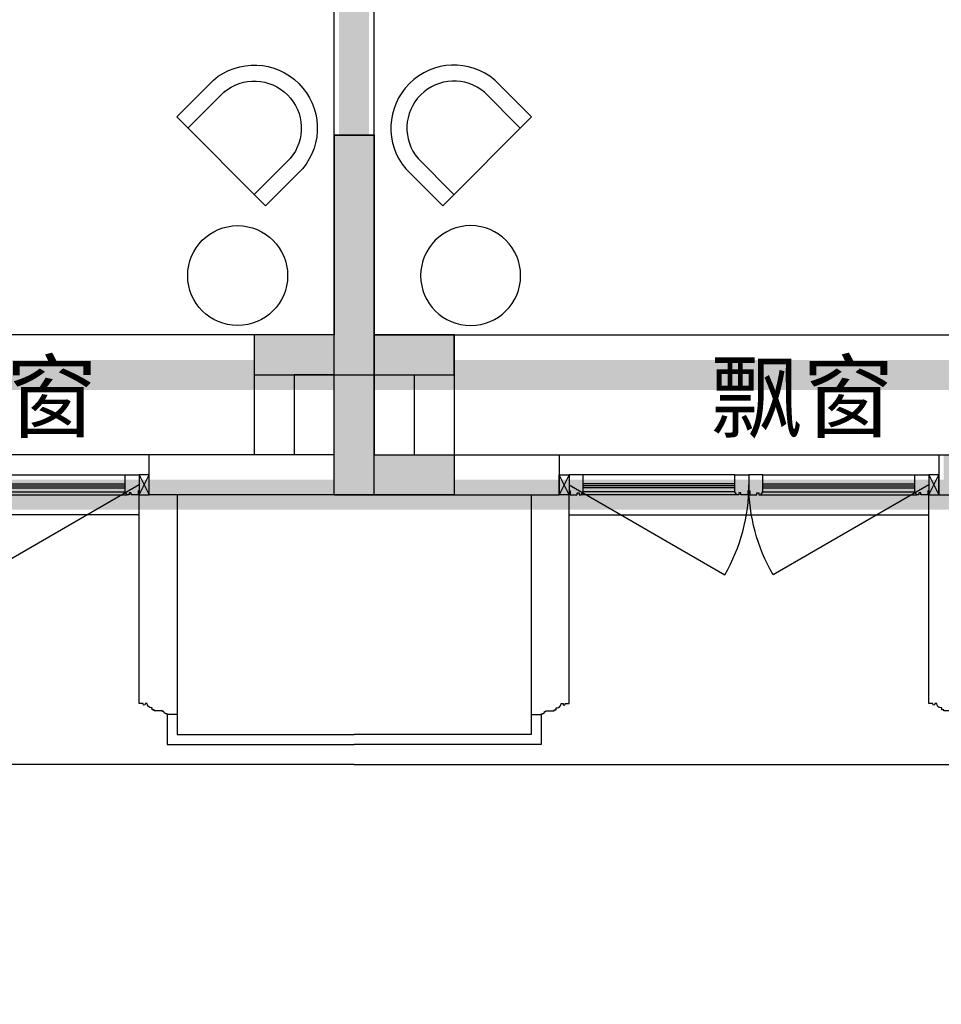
# Model space of a CAD drawing. Header units: millimetres. Extents: x 296296 to 297283, y 219875 to 220035.
# Tile 23 of 256: x 296579.84 to 296584.45, y 220005.74 to 220010.67. Entities that reach past the tile are written whole.
import ezdxf

# ---------------------------------------------------------------- set-up
doc = ezdxf.new("R2010")
doc.units = ezdxf.units.MM
doc.layers.add('面积-基底-基底-1', color=11, linetype='Continuous', lineweight=0)
doc.layers.add('面积-计容-住宅-1', color=1, linetype='Continuous', lineweight=0)
doc.styles.get("Standard").update_dxf_attribs({"font": 'arial.ttf'})

# ---------------------------------------------------------------- blocks, each defined once
blk = doc.blocks.new('qAEWTW4ygrewyhreyteutu')
blk.add_hatch(color=253).paths.add_polyline_path([(982074.8551656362, 181858.4377258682), (982074.8549366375, 180858.4376965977), (981674.8551679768, 180858.4376965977), (981674.8551632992, 180658.4376857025), (982674.8549366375, 180658.4377036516), (982674.8549366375, 180858.4377480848), (982274.8551656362, 180858.4377301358), (982274.8551656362, 181858.4377258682)])
at = {"color": 253}
blk.add_lwpolyline([(982074.8551656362, 181858.4377258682), (982074.8549366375, 180858.4376965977), (981674.8551679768, 180858.4376965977), (981674.8551632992, 180658.4376857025), (982674.8549366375, 180658.4377036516), (982674.8549366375, 180858.4377480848), (982274.8551656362, 180858.4377301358), (982274.8551656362, 181858.4377258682)], close=True, dxfattribs=at)
blk = doc.blocks.new('dzuerujfysiktuykluyikyuj')
h = blk.add_hatch()
h.set_pattern_fill('钢筋混凝土', color=253, scale=100)
h.set_pattern_definition([(45, (0, 0), (-176.7766952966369, 176.7766952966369), []), (49.99999999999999, (0, 0), (717.2601826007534, -62.75213498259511), [75, -825]), (355, (0, 0), (-138.751333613, 752.1921337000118), [60, -660]), (100.4514, (59.77168, -5.22934), (578.5093817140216, 689.4395420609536), [63.74019000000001, -701.142112]), (46.1842, (0, 200), (1067.241048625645, -165.5190143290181), [112.5, -1237.5]), (96.63560000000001, (88.936745, 186.206693), (934.6627055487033, 974.1178709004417), [95.610288, -1051.713]), (351.1842, (0, 200), (934.6619451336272, 974.1186009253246), [90, -990]), (21, (100, 150), (596.9070521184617, -402.6188906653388), [75, -825]), (326.0000000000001, (100, 150), (243.3153319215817, 725.150045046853), [60, -660]), (71.4514, (149.742233, 116.448394), (840.22262858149, 322.5304967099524), [63.74019000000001, -701.142112]), (37.5, (0, 0), (12.15985531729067, 332.8938538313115), [0, -652, 0, -670, 0, -662.5]), (7.5, (0, 0), (263.0695374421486, 394.4117118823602), [0, -382, 0, -637, 0, -252.5]), (327.5, (-223, 0), (533.822436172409, -22.55487173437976), [0, -250, 0, -780, 0, -1035]), (317.5, (-323, 0), (583.1861693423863, 100.1049823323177), [0, -325, 0, -518, 0, -735])])
h.paths.add_polyline_path([(1106524.855050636, 389058.4375254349), (1106524.855050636, 387258.4383304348), (1106274.855050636, 387258.4383304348), (1106274.855050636, 389058.4375254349)])
h.paths.add_polyline_path([(1120674.855737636, 389058.4375254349), (1120674.855737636, 387258.4383304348), (1120424.855737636, 387258.4383304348), (1120424.855737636, 389058.4375254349)])
h.paths.add_polyline_path([(1088474.855283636, 389058.4375174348), (1088474.855283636, 387258.4379224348), (1088224.855283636, 387258.4379224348), (1088224.855283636, 389058.4375174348)])
h.paths.add_polyline_path([(1138724.855508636, 389058.4375174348), (1138724.855508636, 387258.4379224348), (1138474.855508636, 387258.4379224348), (1138474.855508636, 389058.4375174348)])
h.paths.add_polyline_path([(1113574.855393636, 387858.4379224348), (1113574.855393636, 384858.4379264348), (1113374.855393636, 384858.4379264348), (1113374.855393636, 387858.4379224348)])
h.paths.add_polyline_path([(1143674.855401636, 392958.4366934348), (1143674.855401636, 391158.4366784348), (1143474.855401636, 391158.4366784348), (1143474.855401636, 392758.4366784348), (1143174.855279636, 392758.4366784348), (1143174.855279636, 392958.4366784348)])
h.paths.add_polyline_path([(1083474.855390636, 392758.4366784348), (1083474.855390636, 391158.4366784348), (1083274.855390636, 391158.4366784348), (1083274.855268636, 392958.4366784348), (1083774.855512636, 392958.4366784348), (1083774.855512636, 392758.4366784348)])
h.paths.add_polyline_path([(1127074.851178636, 392758.4366784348), (1127074.851178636, 391258.4018274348), (1126874.851178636, 391258.4018274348), (1126874.851178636, 392958.4366784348), (1127424.851178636, 392958.4366784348), (1127424.851178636, 392758.4366784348)])
h.paths.add_polyline_path([(1100074.859612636, 392958.4366784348), (1100074.859612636, 391258.4018274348), (1099874.859612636, 391258.4018274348), (1099874.859612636, 392758.4366784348), (1099524.859612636, 392758.4366784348), (1099524.859612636, 392958.4366784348)])
h.paths.add_polyline_path([(1132274.860070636, 392958.4366784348), (1132274.860070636, 391258.4018234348), (1132074.860070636, 391258.4018234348), (1132074.860070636, 392758.4366784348), (1131724.860070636, 392758.4366784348), (1131724.860070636, 392958.4366784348)])
h.paths.add_polyline_path([(1094874.850720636, 392758.4366784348), (1094874.850720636, 391258.4018234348), (1094674.850720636, 391258.4018234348), (1094674.850720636, 392958.4366784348), (1095224.850720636, 392958.4366784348), (1095224.850720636, 392758.4366784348)])
h.paths.add_polyline_path([(1113974.855393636, 380258.4374914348), (1113974.855393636, 380058.4374914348), (1113374.855393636, 380058.4374914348), (1113374.855393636, 381858.4374914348), (1113574.855393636, 381858.4374914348), (1113574.855393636, 380258.4374914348)])
h.paths.add_polyline_path([(1145774.855622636, 392358.4375174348), (1145774.855622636, 390658.4375364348), (1145574.855622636, 390658.4375364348), (1145574.855622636, 392158.4375174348), (1145124.855508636, 392158.4375174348), (1145124.855508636, 392358.4375174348)])
h.paths.add_polyline_path([(1081374.855168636, 392158.4375174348), (1081374.855168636, 390658.4375364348), (1081174.855168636, 390658.4375364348), (1081174.855168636, 392358.4375174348), (1081824.855283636, 392358.4375174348), (1081824.855283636, 392158.4375174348)])
h.paths.add_polyline_path([(1141974.856023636, 380058.4374914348), (1141974.856061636, 379458.4376814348), (1141174.856053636, 379458.4376814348), (1141174.856053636, 379658.4376814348), (1141774.856023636, 379658.4376814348), (1141774.855985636, 380258.4374914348), (1142724.855996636, 380258.4374914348), (1142724.855996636, 380058.4374914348)])
h.paths.add_polyline_path([(1109774.855798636, 380058.4374914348), (1109774.855836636, 379458.4376814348), (1108974.855824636, 379458.4376814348), (1108974.855824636, 379658.4376814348), (1109574.855798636, 379658.4376814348), (1109574.855760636, 380258.4374914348), (1110524.855767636, 380258.4374914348), (1110524.855767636, 380058.4374914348)])
h.paths.add_polyline_path([(1117974.854962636, 379658.4376814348), (1117974.854962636, 379458.4376814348), (1117174.854955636, 379458.4376814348), (1117174.854993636, 380058.4374914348), (1116424.855020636, 380058.4374914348), (1116424.855020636, 380258.4374914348), (1117374.854993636, 380258.4374984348), (1117374.854993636, 379658.4376814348)])
h.paths.add_polyline_path([(1085774.854737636, 379658.4376814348), (1085774.854737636, 379458.4376814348), (1084974.854730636, 379458.4376814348), (1084974.854768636, 380058.4374914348), (1084224.854794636, 380058.4374914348), (1084224.854794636, 380258.4374914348), (1085174.854768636, 380258.4374984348), (1085174.854768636, 379658.4376814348)])
h.paths.add_polyline_path([(1115674.855737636, 392758.4366784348), (1115674.855737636, 391158.4366784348), (1115474.855737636, 391158.4366784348), (1115474.855737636, 392158.4375174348), (1115174.855508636, 392158.4375174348), (1115174.855508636, 392358.4375174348), (1115474.855737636, 392358.4375174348), (1115474.855737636, 392958.4366784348), (1115974.855737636, 392958.4366784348), (1115974.855737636, 392758.4366784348)])
h.paths.add_polyline_path([(1111474.855050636, 392158.4375174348), (1111474.855050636, 391158.4366784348), (1111274.855050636, 391158.4366784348), (1111274.855050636, 392758.4366784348), (1110974.855050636, 392758.4366784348), (1110974.855050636, 392958.4366784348), (1111474.855050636, 392958.4366784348), (1111474.855050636, 392358.4375174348), (1111774.855283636, 392358.4375174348), (1111774.855283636, 392158.4375174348)])
h.paths.add_polyline_path([(1130799.855088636, 387258.4359084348), (1130799.855088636, 386658.4375524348), (1128349.854672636, 386658.4375524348), (1128349.854672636, 387258.4359084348), (1128549.854672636, 387258.4359084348), (1128549.854672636, 386858.4375484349), (1130599.855088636, 386858.4375484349), (1130599.855088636, 387258.4359084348)])
h.paths.add_polyline_path([(1098599.856118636, 387258.4359084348), (1098599.856118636, 386658.4375524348), (1096149.855699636, 386658.4375524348), (1096149.855699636, 387258.4359084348), (1096349.855699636, 387258.4359084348), (1096349.855699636, 386858.4375484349), (1098399.856118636, 386858.4375484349), (1098399.856118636, 387258.4359084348)])
h.paths.add_polyline_path([(1128549.854672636, 389158.4374944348), (1128549.854672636, 388743.4380634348), (1128349.854672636, 388743.4380634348), (1128349.854672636, 389358.4374944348), (1130799.855088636, 389358.4374944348), (1130799.855088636, 388743.4388984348), (1130599.855088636, 388743.4388984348), (1130599.855088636, 389158.4374944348)])
h.paths.add_polyline_path([(1098599.856118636, 389358.4374944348), (1098599.856118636, 388743.4380634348), (1098399.856118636, 388743.4380634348), (1098399.856118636, 389158.4374944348), (1096349.855699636, 389158.4374944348), (1096349.855699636, 388743.4388984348), (1096149.855699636, 388743.4388984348), (1096149.855699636, 389358.4374944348)])
h.paths.add_polyline_path([(1125274.845567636, 392958.4366784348), (1125274.845567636, 390058.4369414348), (1125074.845567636, 390058.4369414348), (1125074.845567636, 392758.4366784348), (1124674.851266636, 392758.4366784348), (1124674.851266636, 392958.4366784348)])
h.paths.add_polyline_path([(1101874.865220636, 392758.4366784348), (1101874.865220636, 390058.4369414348), (1101674.865220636, 390058.4369414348), (1101674.865220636, 392958.4366784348), (1102274.859525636, 392958.4366784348), (1102274.859525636, 392758.4366784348)])
h.paths.add_polyline_path([(1093074.855187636, 392958.4366824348), (1093074.855187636, 390058.4475584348), (1092874.855187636, 390058.4475584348), (1092874.855187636, 392758.4366784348), (1092474.851987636, 392758.4366784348), (1092474.851987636, 392958.4366784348)])
h.paths.add_polyline_path([(1134074.855599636, 392758.4366784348), (1134074.855599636, 390058.4475584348), (1133874.855599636, 390058.4475584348), (1133874.855599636, 392958.4366824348), (1134474.858800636, 392958.4366784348), (1134474.858800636, 392758.4366784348)])
h.paths.add_polyline_path([(1145774.855622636, 383408.4375294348), (1145774.855622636, 380058.4374914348), (1145174.855622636, 380058.4374914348), (1145174.855622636, 380258.4374914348), (1145574.855622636, 380258.4374914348), (1145574.855622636, 383408.4375294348)])
h.paths.add_polyline_path([(1081774.855168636, 380258.4374914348), (1081774.855168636, 380058.4374914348), (1081174.855168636, 380058.4374914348), (1081174.855168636, 383408.4375294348), (1081374.855168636, 383408.4375294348), (1081374.855168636, 380258.4374914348)])
h.paths.add_polyline_path([(1100774.854737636, 386658.4375524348), (1100774.854737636, 388108.4374944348), (1100574.854737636, 388108.4374944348), (1100574.854737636, 386658.4375524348)])
h.paths.add_polyline_path([(1100774.854737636, 388708.4374944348), (1100774.854737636, 389358.4374944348), (1099874.859612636, 389358.4374944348), (1099874.859612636, 389158.4374944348), (1100574.854737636, 389158.4374944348), (1100574.854737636, 388708.4374944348)])
h.paths.add_polyline_path([(1126374.856053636, 386658.4375524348), (1126374.856053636, 388108.4374944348), (1126174.856053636, 388108.4374944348), (1126174.856053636, 386658.4375524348)])
h.paths.add_polyline_path([(1126374.856053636, 388708.4374916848), (1126374.856053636, 389158.4374944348), (1127074.851178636, 389158.4374944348), (1127074.851178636, 389358.4374944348), (1126174.856053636, 389358.4374944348), (1126174.856053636, 388708.4374941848)])
h.paths.add_polyline_path([(1094174.855283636, 389158.4374944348), (1094174.855283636, 386658.4375524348), (1093974.855283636, 386658.4375524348), (1093974.855283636, 389358.4374944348), (1094874.850720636, 389358.4374944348), (1094874.850720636, 389158.4374944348)])
h.paths.add_polyline_path([(1132974.855508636, 389358.4374944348), (1132974.855508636, 386658.4375524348), (1132774.855508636, 386658.4375524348), (1132774.855508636, 389158.4374944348), (1132074.860070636, 389158.4374944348), (1132074.860070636, 389358.4374944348)])
h.paths.add_polyline_path([(1088474.855283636, 392958.4366784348), (1088474.855283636, 392158.4366784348), (1088074.855283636, 392158.4366784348), (1088074.855283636, 392958.4366784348)])
h.paths.add_polyline_path([(1106674.855050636, 392958.4366784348), (1106674.855050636, 392158.4366784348), (1106274.855050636, 392158.4366784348), (1106274.855050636, 392958.4366784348)])
h.paths.add_polyline_path([(1094174.855283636, 379658.4371554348), (1094174.855283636, 379258.4371554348), (1093474.855283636, 379258.4371554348), (1093474.855283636, 379658.4371554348)])
h.paths.add_polyline_path([(1101274.854737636, 379658.4371554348), (1101274.854737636, 379258.4371554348), (1100574.854737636, 379258.4371554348), (1100574.854737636, 379658.4371554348)])
h.paths.add_polyline_path([(1126374.856053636, 379658.4371554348), (1126374.856053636, 379258.4371554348), (1125674.856053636, 379258.4371554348), (1125674.856053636, 379658.4371554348)])
h.paths.add_polyline_path([(1133474.855508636, 379658.4371554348), (1133474.855508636, 379258.4371554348), (1132774.855508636, 379258.4371554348), (1132774.855508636, 379658.4371554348)])
h.paths.add_polyline_path([(1138874.855508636, 392958.4366784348), (1138874.855508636, 392158.4366784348), (1138474.855508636, 392158.4366784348), (1138474.855508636, 392958.4366784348)])
h.paths.add_polyline_path([(1120674.855737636, 392958.4366784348), (1120674.855737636, 392158.4366784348), (1120274.855737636, 392158.4366784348), (1120274.855737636, 392958.4366784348)])
at = {"color": 253}
blk.add_lwpolyline([(1113974.855393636, 380258.4374914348), (1113974.855393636, 380058.4374914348), (1113374.855393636, 380058.4374914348), (1113374.855393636, 381858.4374914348), (1113574.855393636, 381858.4374914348), (1113574.855393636, 380258.4374914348), (1113974.855393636, 380258.4374914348)], close=True, dxfattribs=at)
blk = doc.blocks.new('eqrujhe5tjyrk6ryakyrkjyrautu')
at = {"color": 253}
for p in [(837171.4660694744, 422380.7458492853), (841157.4995809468, 422380.7458492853)]:
    blk.add_text('飘窗', height=337.5886524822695, dxfattribs=at).set_placement(p)
blk = doc.blocks.new('*U985')
at = {"color": 253}
blk.add_lwpolyline([(0, 1059.999999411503), (0, -40), (50.00000000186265, -40), (50.00000000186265, -37), (57.00000000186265, -37), (57.00000000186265, -34.0000000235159), (60.00000000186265, -34.0000000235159, 0.4142135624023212), (67.00000000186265, -27.0000000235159), (67.00000000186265, -24.0000000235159), (74.00000000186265, -24.0000000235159), (74.00000000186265, -21.0000000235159), (115.0000009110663, -21.00000039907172), (115.0000008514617, -16.00000011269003), (125.000000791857, -15.99999999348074), (125.0000006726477, -6.000000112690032), (130.0000015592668, -6.000000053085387, 0.4039906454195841), (150.0000010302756, 14.99999982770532), (160.0000006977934, 14.99999974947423), (160.0000006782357, 12.49999989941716, 0.9999999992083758), (170.0000008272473, 12.49999985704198), (170.0000008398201, 14.99999980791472), (190.0000014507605, 14.99999980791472), (190.0000014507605, 1059.999999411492)], format="xyb", dxfattribs=at)
blk = doc.blocks.new('*U991')
at = {"color": 253}
for points in [[(7970.00000050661, 814.9999839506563), (7970.00000050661, 899.9999839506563), (7900.00000050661, 899.9999839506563), (7900.00000050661, 819.9999839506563), (7905.00000050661, 819.9999839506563), (7905.00000050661, 799.9999839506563), (7940.00000050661, 799.9999839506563), (7940.00000050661, 809.9999839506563), (7950.00000050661, 809.9999839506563), (7950.00000050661, 799.9999839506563), (7960.00000050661, 799.9999839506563)], [(8730.00000050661, 814.9999839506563), (8730.00000050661, 899.9999839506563), (8800.00000050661, 899.9999839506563), (8800.00000050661, 819.9999839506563), (8795.00000050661, 819.9999839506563), (8795.00000050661, 799.9999839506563), (8760.00000050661, 799.9999839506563), (8760.00000050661, 809.9999839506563), (8750.00000050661, 809.9999839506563), (8750.00000050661, 799.9999839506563), (8740.00000050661, 799.9999839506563)]]:
    blk.add_lwpolyline(points, close=True, dxfattribs=at)
for points in [[(7970.00000050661, 899.9999839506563), (8730.00000050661, 899.9999839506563)], [(7970.00000050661, 854.9999839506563), (8730.00000050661, 854.9999839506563)], [(7970.00000050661, 844.9999839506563), (8730.00000050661, 844.9999839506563)], [(7960.00000050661, 799.9999839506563), (8740.00000050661, 799.9999839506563)], [(7970.00000050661, 834.9999839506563), (8730.00000050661, 834.9999839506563)], [(7970.00000050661, 814.9999839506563), (8730.00000050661, 814.9999839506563)]]:
    blk.add_lwpolyline(points, dxfattribs=at)
blk = doc.blocks.new('185洋房外包（1F南入）-中间（西）-（报建版）$0$seyesryhertyheryetrye')
at = {"color": 253}
blk.add_lwpolyline([(22072.70269624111, 23949.57976469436), (22022.70269624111, 23949.57976469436), (22022.70269624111, 23849.57976469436), (22072.70269624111, 23849.57976469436)], close=True, dxfattribs=at)
for points in [[(22022.70269624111, 23849.57976469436), (22072.70269624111, 23949.57976469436)], [(22022.70269624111, 23949.57976469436), (22072.70269732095, 23849.57976468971)]]:
    blk.add_lwpolyline(points, dxfattribs=at)
blk = doc.blocks.new('185洋房外包（1F南入）-中间（西）-（报建版）')
at = {"color": 253, "linetype": 'Continuous'}
for p, q in [((32300.00003335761, 500.0000002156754), (32300.00003335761, 12800.00000022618)), ((32100.00003335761, 700.0000002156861), (32100.00003335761, 12600.00000022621)), ((32100.00003335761, 700.0000002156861), (31175.00003335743, 700.0000002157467)), ((31175.00003335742, 500.0000002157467), (31175.00003335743, 700.0000002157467)), ((32300.00003335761, 500.0000002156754), (31175.00003335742, 500.0000002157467))]:
    blk.add_line(p, q, dxfattribs=at)
at = {"color": 253}
for points in [[(31175.00003335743, 700.0000002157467), (29275.00003335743, 700.0000002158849)], [(31315.00000008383, 500.000003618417), (31315.00000008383, -699.9999957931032), (32200.00000008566, -699.9999957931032)], [(31124.99999863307, 400.0000036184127), (29325.00000008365, 400.0000036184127)], [(31264.99999863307, -599.9999959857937), (31264.99999863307, -749.9999959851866), (32200.00000008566, -749.9999959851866)], [(32200.00003344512, -849.9999989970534), (20600.0000348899, -849.9999995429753), (20600.0000348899, -2049.999999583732), (18550.00000161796, -2049.999999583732)]]:
    blk.add_lwpolyline(points, dxfattribs=at)
blk.add_lwpolyline([(31125.00003419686, 549.9999470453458), (30345.57717079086, 99.99994704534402, -0.1316524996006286), (30225.00003419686, 549.9999541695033)], format="xyb", dxfattribs=at)
for name, p in [('*U991', (22325.00003285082, -299.9999837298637)), ('185洋房外包（1F南入）-中间（西）-（报建版）$0$seyesryhertyheryetrye', (9102.29733711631, -23349.57976447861))]:
    blk.add_blockref(name, p, dxfattribs=at)
at = {"color": 253, "xscale": -1}
blk.add_blockref('*U985', (31315.00000008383, -559.9999957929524), dxfattribs=at)
blk = doc.blocks.new('*U1000')
at = {"color": 253}
blk.add_lwpolyline([(0, 1059.999999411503), (0, -40), (50.00000000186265, -40), (50.00000000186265, -37), (57.00000000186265, -37), (57.00000000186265, -34.0000000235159), (60.00000000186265, -34.0000000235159, 0.4142135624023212), (67.00000000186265, -27.0000000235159), (67.00000000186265, -24.0000000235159), (74.00000000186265, -24.0000000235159), (74.00000000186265, -21.0000000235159), (115.0000009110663, -21.00000039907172), (115.0000008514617, -16.00000011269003), (125.000000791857, -15.99999999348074), (125.0000006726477, -6.000000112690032), (130.0000015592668, -6.000000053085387, 0.4039906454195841), (150.0000010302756, 14.99999982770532), (160.0000006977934, 14.99999974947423), (160.0000006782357, 12.49999989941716, 0.9999999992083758), (170.0000008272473, 12.49999985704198), (170.0000008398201, 14.99999980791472), (190.0000014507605, 14.99999980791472), (190.0000014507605, 1059.999999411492)], format="xyb", dxfattribs=at)
blk = doc.blocks.new('*U1008')
at = {"color": 253}
for points in [[(7970.00000050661, 814.9999839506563), (7970.00000050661, 899.9999839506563), (7900.00000050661, 899.9999839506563), (7900.00000050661, 819.9999839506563), (7905.00000050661, 819.9999839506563), (7905.00000050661, 799.9999839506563), (7940.00000050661, 799.9999839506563), (7940.00000050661, 809.9999839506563), (7950.00000050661, 809.9999839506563), (7950.00000050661, 799.9999839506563), (7960.00000050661, 799.9999839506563)], [(8730.00000050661, 814.9999839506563), (8730.00000050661, 899.9999839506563), (8800.00000050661, 899.9999839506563), (8800.00000050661, 819.9999839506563), (8795.00000050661, 819.9999839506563), (8795.00000050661, 799.9999839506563), (8760.00000050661, 799.9999839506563), (8760.00000050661, 809.9999839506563), (8750.00000050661, 809.9999839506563), (8750.00000050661, 799.9999839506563), (8740.00000050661, 799.9999839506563)]]:
    blk.add_lwpolyline(points, close=True, dxfattribs=at)
for points in [[(7970.00000050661, 899.9999839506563), (8730.00000050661, 899.9999839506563)], [(7970.00000050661, 854.9999839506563), (8730.00000050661, 854.9999839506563)], [(7970.00000050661, 844.9999839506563), (8730.00000050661, 844.9999839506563)], [(7960.00000050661, 799.9999839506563), (8740.00000050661, 799.9999839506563)], [(7970.00000050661, 834.9999839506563), (8730.00000050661, 834.9999839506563)], [(7970.00000050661, 814.9999839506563), (8730.00000050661, 814.9999839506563)]]:
    blk.add_lwpolyline(points, dxfattribs=at)
blk = doc.blocks.new('185洋房外包（1F南入）-中间(东）-（报建版）$0$seyesryhertyheryetrye')
at = {"color": 253}
blk.add_lwpolyline([(22072.70269624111, 23949.57976469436), (22022.70269624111, 23949.57976469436), (22022.70269624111, 23849.57976469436), (22072.70269624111, 23849.57976469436)], close=True, dxfattribs=at)
for points in [[(22022.70269624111, 23849.57976469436), (22072.70269624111, 23949.57976469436)], [(22022.70269624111, 23949.57976469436), (22072.70269732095, 23849.57976468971)]]:
    blk.add_lwpolyline(points, dxfattribs=at)
blk = doc.blocks.new('185洋房外包（1F南入）-中间(东）-（报建版）')
at = {"color": 253, "linetype": 'Continuous'}
for p, q in [((-100.0000332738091, 500.0000002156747), (-100.0000332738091, 12800.00000022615)), ((99.9999667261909, 700.0000002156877), (99.99996672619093, 12600.00000022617)), ((99.9999667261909, 700.0000002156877), (1024.999966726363, 700.0000002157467)), ((1024.999966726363, 700.0000002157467), (1024.999966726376, 500.0000002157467)), ((2924.999966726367, 700.0000002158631), (3899.999966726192, 700.0000002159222)), ((2924.999966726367, 700.0000002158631), (2924.999966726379, 500.0000002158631)), ((-100.0000332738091, 500.0000002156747), (1024.999966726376, 500.0000002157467)), ((2924.999966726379, 500.0000002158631), (3699.999966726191, 500.0000002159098))]:
    blk.add_line(p, q, dxfattribs=at)
at = {"color": 253}
for points in [[(1024.999966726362, 700.0000002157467), (2924.999966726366, 700.0000002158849)], [(884.9999999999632, 500.000003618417), (884.9999999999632, -699.9999957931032), (-1.8626451e-09, -699.9999957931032)], [(1075.000001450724, 400.0000036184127), (2875.000000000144, 400.0000036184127)], [(935.0000014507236, -599.9999959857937), (935.0000014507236, -749.9999959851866), (-1.8626451e-09, -749.9999959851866)], [(-3.32738090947e-05, -849.9999989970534), (11599.99996528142, -849.9999995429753), (11599.99996528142, -1449.999999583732), (13649.99999855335, -1449.999999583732)]]:
    blk.add_lwpolyline(points, dxfattribs=at)
for points in [[(1074.999965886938, 549.9999470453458), (1854.422829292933, 99.99994704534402, 0.1316524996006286), (1974.999965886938, 549.9999541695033)], [(2874.9999675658, 549.9999470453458), (2095.577104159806, 99.99994704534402, -0.1316524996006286), (1974.9999675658, 549.9999541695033)]]:
    blk.add_lwpolyline(points, format="xyb", dxfattribs=at)
at = {"color": 253, "xscale": -1}
for name, p in [('185洋房外包（1F南入）-中间(东）-（报建版）$0$seyesryhertyheryetrye', (23097.70266296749, -23349.57976447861)), ('*U1008', (9874.99996723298, -299.9999837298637)), ('*U1000', (3065.000001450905, -559.9999957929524))]:
    blk.add_blockref(name, p, dxfattribs=at)
at = {"color": 253}
for name, p in [('*U1008', (-5925.000033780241, -299.9999837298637)), ('185洋房外包（1F南入）-中间(东）-（报建版）$0$seyesryhertyheryetrye', (-19147.70272951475, -23349.57976447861)), ('*U1000', (884.9999999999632, -559.9999957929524))]:
    blk.add_blockref(name, p, dxfattribs=at)
blk = doc.blocks.new('185洋房-中间套-1F南入（报建版）-旧规$0$洋房户型$0$0627004614060755559669DADA558A$C1E567C63')
at = {"color": 253}
blk.add_circle((250.0002034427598, 249.9997389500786), 250, dxfattribs=at)
blk = doc.blocks.new('185洋房-中间套-1F南入（报建版）-旧规$0$洋房户型$0$0627004614060755559669DADA558Desk_5_ICDA')
at = {"color": 253}
for p, q in [((-4.656613e-10, 260.3188563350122), (0, 0)), ((79.99999999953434, 260.3188563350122), (80, 0)), ((549.1814918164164, 260.3030117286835), (549.1814918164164, 0)), ((629.1814918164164, 260.3030117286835), (629.1814918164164, -2.328306e-10)), ((629.1814918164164, -2.328306e-10), (0, 0))]:
    blk.add_line(p, q, dxfattribs=at)
for radius in [315.6610205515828, 235.6610205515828]:
    blk.add_arc((314.5900918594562, 234.338979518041), radius, 4.718073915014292, 175.2790403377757, dxfattribs=at)
blk = doc.blocks.new('*U1312')
at = {"color": 253, "rotation": 44.99999999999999}
blk.add_blockref('185洋房-中间套-1F南入（报建版）-旧规$0$洋房户型$0$0627004614060755559669DADA558Desk_5_ICDA', (1110.160415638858, 499.9999999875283), dxfattribs=at)
at = {"color": 253, "ltscale": 500, "xscale": -1, "rotation": 90}
blk.add_blockref('185洋房-中间套-1F南入（报建版）-旧规$0$洋房户型$0$0627004614060755559669DADA558A$C1E567C63', (1499.999738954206, 400.0002034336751), dxfattribs=at)
blk = doc.blocks.new('185洋房-中间套-1F南入（报建版）-旧规')
at = {"color": 253, "linetype": 'Continuous'}
for p, q in [((32100.00003327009, 1299.999979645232), (31700.00000000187, 1299.999979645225)), ((31700.00000000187, 1299.999979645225), (31700.00000000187, 700.0000036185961)), ((32100.00003327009, 1099.999979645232), (32100.00003327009, 1299.999979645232)), ((32100.00003327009, 1099.999979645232), (31900.00000000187, 1099.999979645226)), ((31900.00000000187, 1099.999979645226), (31900.00000000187, 700.0000036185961)), ((31900.00000000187, 700.0000036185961), (31700.00000000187, 700.0000036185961))]:
    blk.add_line(p, q, dxfattribs=at)
at = {"color": 253}
blk.add_lwpolyline([(31700.00000000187, 1299.999979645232), (29100.00000000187, 1299.999979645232)], dxfattribs=at)
at = {"color": 253, "extrusion": (0, 0, -1), "zscale": -1, "rotation": 0.0001266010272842}
blk.add_blockref('*U1312', (-32867.23623986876, 1446.876652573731), dxfattribs=at)

msp = doc.modelspace()

# ---------------------------------------------------------------- block references
at = {"xscale": 0.001, "yscale": 0.001, "zscale": 0.001}
for name, p in [('185洋房外包（1F南入）-中间（西）-（报建版）', (296549.3141441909, 220007.7934597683)), ('185洋房外包（1F南入）-中间(东）-（报建版）', (296581.5141441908, 220007.7934597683)), ('qAEWTW4ygrewyhreyteutu', (295599.3392890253, 219828.2350220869)), ('dzuerujfysiktuykluyikyuj', (295468.0392890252, 219628.2350220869)), ('eqrujhe5tjyrk6ryakyrkjyrautu', (295742.1392890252, 219586.2350220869))]:
    msp.add_blockref(name, p, dxfattribs=at)

# ---------------------------------------------------------------- next in the draw order: block references
at = {"yscale": 0.001, "zscale": 0.001}
for p, xscale in [((296549.3141441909, 220007.7934597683), 0.001), ((296613.7141441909, 220007.7934597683), -0.001)]:
    msp.add_blockref('185洋房-中间套-1F南入（报建版）-旧规', p, dxfattribs=dict(at, xscale=xscale))

# ---------------------------------------------------------------- next in the draw order: linework, layer by layer
at = {"layer": '面积-基底-基底-1', "const_width": 0.15}
msp.add_lwpolyline([(296562.2641465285, 220007.9934597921), (296568.5641465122, 220007.9934597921), (296568.5641465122, 220007.6434597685), (296577.8641465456, 220007.6434597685), (296577.8641465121, 220008.2934597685), (296585.1641465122, 220008.2934597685), (296585.1641465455, 220007.6434597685), (296594.4641465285, 220007.6434597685), (296594.4641465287, 220007.9934597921), (296600.7641465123, 220007.9934597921)], dxfattribs=at)
at = {"layer": '面积-计容-住宅-1', "const_width": 0.15}
for points in [[(296569.7141470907, 220018.4934714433), (296569.7141459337, 220019.6434530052), (296574.3141453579, 220019.6434571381), (296574.3141462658, 220019.8934597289), (296576.1141486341, 220019.8934597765), (296576.1141484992, 220020.4934598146), (296576.1141487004, 220020.4934623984), (296576.1141483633, 220020.5934623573), (296579.3141485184, 220020.5934597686), (296579.3141485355, 220020.5934597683), (296579.5141483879, 220020.5934597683), (296579.5141488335, 220019.993459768), (296581.51414651, 220019.9934597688), (296581.51414651, 220008.8934597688), (296577.6141465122, 220008.8934597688), (296577.6141465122, 220010.0434597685), (296568.7141485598, 220010.0434597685), (296568.7141485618, 220016.0934597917), (296569.5141465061, 220016.0934597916), (296569.5141465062, 220017.1934597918), (296568.7141485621, 220017.1934597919), (296568.7141485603, 220017.4934597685), (296568.0141485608, 220017.4934597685), (296568.0141488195, 220018.4934658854)], [(296593.3141459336, 220018.4934714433), (296593.3141470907, 220019.6434530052), (296588.7141476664, 220019.6434571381), (296588.7141467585, 220019.8934597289), (296586.9141443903, 220019.8934597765), (296586.9141445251, 220020.4934598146), (296586.9141443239, 220020.4934623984), (296586.914144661, 220020.5934623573), (296583.7141445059, 220020.5934597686), (296583.7141444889, 220020.5934597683), (296583.5141446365, 220020.5934597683), (296583.5141441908, 220019.993459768), (296581.5141465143, 220019.9934597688), (296581.5141465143, 220008.8934597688), (296585.4141465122, 220008.8934597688), (296585.4141465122, 220010.0434597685), (296594.3141444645, 220010.0434597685), (296594.3141444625, 220016.0934597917), (296593.5141465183, 220016.0934597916), (296593.5141465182, 220017.1934597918), (296594.3141444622, 220017.1934597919), (296594.314144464, 220017.4934597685), (296595.0141444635, 220017.4934597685), (296595.0141442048, 220018.4934658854)]]:
    msp.add_lwpolyline(points, close=True, dxfattribs=at)

doc.saveas('drawing.dxf')
